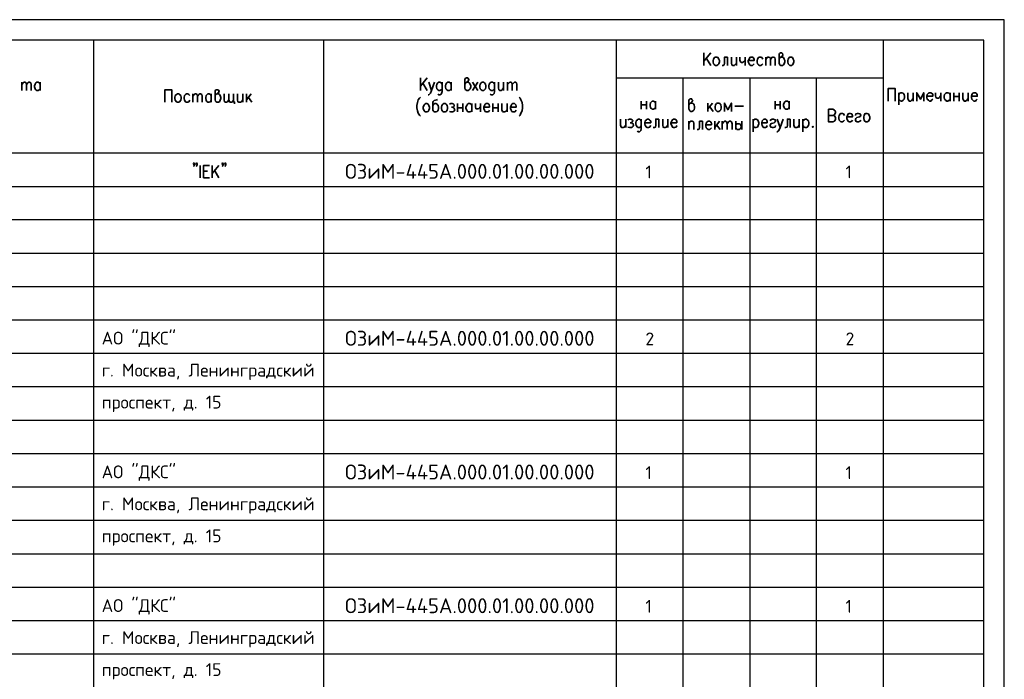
# Model space of a CAD drawing. Header units: millimetres. Extents: x -2 to 2563, y -1050 to -750.
# Tile 5 of 16: x 184 to 422, y -910 to -750. Entities that reach past the tile are written whole.
import ezdxf

# ---------------------------------------------------------------- set-up
doc = ezdxf.new("R2010")
doc.units = ezdxf.units.MM
doc.layers.add('Cont', color=6, linetype='Continuous')
doc.styles.add('Isocpeur', font='isocpeur.ttf')

msp = doc.modelspace()

# ---------------------------------------------------------------- linework, layer by layer
at = {"color": 7, "linetype": 'Continuous', "lineweight": 25}
for p, q in [((421.96, -750.23), (-2.08, -750.23)), ((421.96, -1050.02), (421.96, -750.23)), ((416.98, -790.6), (18.1, -790.6)), ((416.98, -798.63), (18.1, -798.63)), ((416.98, -806.76), (18.1, -806.76)), ((416.98, -814.8), (18.1, -814.8)), ((416.98, -822.84), (18.1, -822.84)), ((416.98, -830.96), (18.1, -830.96)), ((416.98, -839), (18.1, -839)), ((416.98, -847.13), (18.1, -847.13)), ((416.98, -855.17), (18.1, -855.17)), ((416.98, -863.29), (18.1, -863.29)), ((416.98, -871.33), (18.1, -871.33)), ((416.98, -879.46), (18.1, -879.46)), ((416.98, -887.5), (18.1, -887.5)), ((416.98, -895.53), (18.1, -895.53)), ((416.98, -903.66), (18.1, -903.66))]:
    msp.add_line(p, q, dxfattribs=at)
at = {"color": 7, "linetype": 'Continuous', "lineweight": 35}
for p, q in [((351.01, -758.27), (349.35, -760.28)), ((349.35, -758.27), (349.35, -761.33)), ((351.01, -761.33), (349.96, -759.58)), ((355.03, -759.32), (355.03, -761.33)), ((357.21, -759.32), (357.21, -761.33)), ((359.31, -759.32), (359.31, -761.33)), ((364.29, -759.32), (364.29, -761.33)), ((184.47, -765.34), (184.47, -767.35)), ((188.93, -765.34), (188.93, -767.35)), ((282.5, -764.3), (280.84, -766.31)), ((280.84, -764.3), (280.84, -767.35)), ((282.5, -767.35), (281.46, -765.61)), ((288.27, -765.34), (288.27, -767.35)), ((293.43, -765.34), (294.74, -767.35)), ((294.74, -765.34), (293.43, -767.35)), ((300.94, -765.34), (300.94, -767.35)), ((301.9, -765.34), (301.9, -767.35)), ((225.8, -768.14), (225.8, -770.15)), ((230.25, -768.14), (230.25, -770.15)), ((237.94, -768.14), (237.94, -770.15)), ((238.82, -768.14), (238.82, -770.15)), ((239.95, -768.14), (238.82, -769.63)), ((396.44, -767.88), (396.44, -770.85)), ((399.94, -767.88), (399.94, -769.89)), ((406.58, -767.88), (406.58, -769.89)), ((408.85, -767.88), (408.85, -769.89)), ((409.72, -767.88), (409.72, -769.89)), ((411.03, -767.88), (411.03, -769.89)), ((413.22, -767.88), (413.22, -769.89)), ((239.25, -769.01), (240.13, -770.15)), ((289.84, -770.5), (289.84, -772.51)), ((291.07, -770.5), (291.07, -772.51)), ((293.25, -770.5), (293.25, -772.51)), ((295.35, -770.5), (295.35, -772.51)), ((298.32, -770.5), (298.32, -772.51)), ((299.63, -770.5), (299.63, -772.51)), ((301.81, -770.5), (301.81, -772.51)), ((334.23, -769.89), (334.23, -771.9)), ((334.23, -770.85), (335.45, -770.85)), ((335.45, -769.89), (335.45, -771.9)), ((337.64, -769.89), (337.64, -771.9)), ((350.31, -770.41), (350.31, -772.42)), ((351.44, -770.41), (350.31, -771.81)), ((366.56, -769.89), (366.56, -771.9)), ((366.56, -770.85), (367.78, -770.85)), ((367.78, -769.89), (367.78, -771.9)), ((369.97, -769.89), (369.97, -771.9)), ((409.72, -768.84), (411.03, -768.84)), ((289.84, -771.55), (291.07, -771.55)), ((298.32, -771.55), (299.63, -771.55)), ((350.75, -771.29), (351.62, -772.42)), ((356.86, -771.11), (358.96, -771.11)), ((330.47, -774.26), (330.47, -776.27)), ((338.43, -774.26), (338.43, -776.27)), ((340.61, -774.26), (340.61, -776.27)), ((345.68, -774.78), (345.68, -776.79)), ((349, -774.78), (349, -776.79)), ((351.97, -774.78), (351.97, -776.79)), ((353.1, -774.78), (351.97, -776.27)), ((352.41, -775.65), (353.28, -776.79)), ((353.8, -774.78), (353.8, -776.79)), ((357.04, -774.78), (357.04, -776.79)), ((358.52, -774.78), (358.52, -776.79)), ((361.23, -774.26), (361.23, -777.32)), ((370.23, -774.26), (370.23, -776.27)), ((372.41, -774.26), (372.41, -776.27)), ((373.29, -774.26), (373.29, -777.32))]:
    msp.add_line(p, q, dxfattribs=at)
for points in [[(367.52, -759.75), (367.7, -759.4), (367.96, -759.32), (368.31, -758.97), (368.4, -758.7), (368.31, -758.44), (368.22, -758.27), (367.87, -758.27), (367.61, -758.44), (367.52, -758.53), (367.52, -760.71), (367.61, -760.98), (367.7, -761.15), (367.96, -761.33), (368.31, -761.33), (368.57, -761.15), (368.74, -760.89), (368.92, -760.45), (368.92, -760.1), (368.74, -759.75), (368.57, -759.4), (368.31, -759.32), (367.96, -759.32)], [(355.03, -759.32), (354.33, -759.32), (354.33, -760.71), (354.24, -761.15), (353.98, -761.33), (353.8, -761.33)], [(355.99, -759.32), (355.99, -760.71), (356.08, -761.15), (356.34, -761.33), (356.69, -761.33), (356.86, -761.15), (357.21, -760.71)], [(358, -759.32), (358, -760.01), (358.17, -760.45), (358.35, -760.54), (358.7, -760.54), (358.96, -760.45), (359.31, -760.01)], [(360.09, -760.1), (361.49, -760.1), (361.49, -759.84), (361.41, -759.58), (361.23, -759.4), (361.06, -759.32), (360.71, -759.32), (360.44, -759.4), (360.27, -759.75), (360.09, -760.1), (360.09, -760.45), (360.27, -760.89), (360.44, -761.15), (360.71, -761.33), (361.06, -761.33), (361.23, -761.15), (361.49, -760.89)], [(363.59, -759.75), (363.33, -759.4), (363.15, -759.32), (362.8, -759.32), (362.54, -759.4), (362.28, -759.75), (362.19, -760.1), (362.19, -760.45), (362.28, -760.89), (362.54, -761.15), (362.8, -761.33), (363.15, -761.33), (363.33, -761.15), (363.59, -760.89)], [(364.29, -759.84), (364.64, -759.4), (364.81, -759.32), (365.08, -759.32), (365.34, -759.4), (365.42, -759.84), (365.42, -761.33)], [(365.42, -759.84), (365.77, -759.4), (366.04, -759.32), (366.21, -759.32), (366.47, -759.4), (366.56, -759.84), (366.56, -761.33)], [(184.47, -765.87), (184.82, -765.52), (184.99, -765.34), (185.26, -765.34), (185.52, -765.52), (185.6, -765.87), (185.6, -767.35)], [(185.6, -765.87), (185.95, -765.52), (186.13, -765.34), (186.39, -765.34), (186.65, -765.52), (186.74, -765.87), (186.74, -767.35)], [(188.93, -766.92), (188.66, -767.18), (188.49, -767.35), (188.14, -767.35), (187.88, -767.18), (187.79, -767.09), (187.7, -766.92), (187.53, -766.48), (187.53, -766.22), (187.7, -765.78), (187.88, -765.52), (188.14, -765.34), (188.49, -765.34), (188.66, -765.52), (188.93, -765.78)], [(282.85, -765.34), (283.55, -767.35), (284.25, -765.34)], [(286.09, -765.78), (285.91, -765.61), (285.82, -765.52), (285.56, -765.34), (285.3, -765.34), (285.04, -765.52), (284.78, -765.78), (284.69, -766.22), (284.69, -766.48), (284.78, -766.92), (285.04, -767.18), (285.3, -767.35), (285.56, -767.35), (285.82, -767.18), (286.09, -766.92)], [(286.09, -765.34), (286.09, -767.62), (285.91, -768.05), (285.82, -768.23), (285.56, -768.4), (285.3, -768.4), (285.04, -768.23)], [(288.27, -766.92), (288.01, -767.18), (287.83, -767.35), (287.49, -767.35), (287.22, -767.18), (287.14, -767.09), (286.96, -766.92), (286.87, -766.48), (286.87, -766.22), (286.96, -765.78), (287.22, -765.52), (287.49, -765.34), (287.83, -765.34), (288.01, -765.52), (288.27, -765.78)], [(291.59, -765.78), (291.85, -765.52), (292.03, -765.34), (292.38, -765.08), (292.55, -764.73), (292.38, -764.47), (292.29, -764.3), (291.94, -764.3), (291.68, -764.47), (291.59, -764.65), (291.59, -766.74), (291.68, -767.09), (291.85, -767.18), (292.03, -767.35), (292.38, -767.35), (292.64, -767.18), (292.9, -766.92), (292.99, -766.48), (292.99, -766.22), (292.9, -765.78), (292.64, -765.52), (292.38, -765.34), (292.03, -765.34)], [(298.76, -765.78), (298.67, -765.61), (298.49, -765.52), (298.32, -765.34), (297.97, -765.34), (297.71, -765.52), (297.45, -765.78), (297.36, -766.22), (297.36, -766.48), (297.45, -766.92), (297.71, -767.18), (297.97, -767.35), (298.32, -767.35), (298.49, -767.18), (298.76, -766.92)], [(298.76, -765.34), (298.76, -767.62), (298.67, -768.05), (298.49, -768.23), (298.32, -768.4), (297.97, -768.4), (297.71, -768.23)], [(299.72, -765.34), (299.72, -766.74), (299.81, -767.18), (300.07, -767.35), (300.42, -767.35), (300.59, -767.18), (300.94, -766.74)], [(301.9, -765.87), (302.25, -765.52), (302.43, -765.34), (302.69, -765.34), (302.95, -765.52), (303.04, -765.87), (303.04, -767.35)], [(303.04, -765.87), (303.39, -765.52), (303.56, -765.34), (303.82, -765.34), (304.09, -765.52), (304.17, -765.87), (304.17, -767.35)], [(219.07, -770.15), (219.07, -767.18), (220.73, -767.18), (220.73, -770.15)], [(225.1, -768.58), (224.84, -768.32), (224.66, -768.14), (224.31, -768.14), (224.05, -768.32), (223.79, -768.58), (223.7, -769.01), (223.7, -769.28), (223.79, -769.71), (224.05, -770.06), (224.31, -770.15), (224.66, -770.15), (224.84, -770.06), (225.1, -769.71)], [(225.8, -768.75), (226.15, -768.32), (226.32, -768.14), (226.58, -768.14), (226.85, -768.32), (226.93, -768.75), (226.93, -770.15)], [(226.93, -768.75), (227.28, -768.32), (227.55, -768.14), (227.72, -768.14), (227.98, -768.32), (228.07, -768.75), (228.07, -770.15)], [(230.25, -769.71), (230.08, -770.06), (229.82, -770.15), (229.47, -770.15), (229.29, -770.06), (229.12, -769.89), (229.03, -769.71), (228.94, -769.28), (228.94, -769.01), (229.03, -768.58), (229.29, -768.32), (229.47, -768.14), (229.82, -768.14), (230.08, -768.32), (230.25, -768.58)], [(231.21, -768.58), (231.48, -768.32), (231.65, -768.14), (232, -767.88), (232.18, -767.53), (232, -767.27), (231.91, -767.18), (231.56, -767.18), (231.3, -767.27), (231.21, -767.44), (231.21, -769.63), (231.3, -769.89), (231.48, -770.06), (231.65, -770.15), (232, -770.15), (232.26, -770.06), (232.44, -769.71), (232.61, -769.28), (232.61, -769.01), (232.44, -768.58), (232.26, -768.32), (232, -768.14), (231.65, -768.14)], [(234.54, -769.63), (234.19, -770.06), (234.01, -770.15), (233.75, -770.15), (233.49, -770.06), (233.4, -769.63), (233.4, -768.14)], [(235.67, -769.63), (235.41, -770.06), (235.15, -770.15), (234.88, -770.15), (234.71, -770.06), (234.54, -769.63), (234.54, -768.14)], [(235.67, -768.14), (235.67, -770.15), (235.93, -770.15), (235.93, -770.59)], [(236.63, -768.14), (236.63, -769.63), (236.72, -770.06), (236.98, -770.15), (237.33, -770.15), (237.59, -770.06), (237.94, -769.63)], [(283.55, -767.35), (283.29, -767.97), (283.03, -768.23), (282.85, -768.4), (282.68, -768.4)], [(393.91, -769.89), (393.91, -766.83), (395.57, -766.83), (395.57, -769.89)], [(396.44, -768.32), (396.71, -767.97), (396.97, -767.88), (397.23, -767.88), (397.49, -767.97), (397.75, -768.32), (397.84, -768.75), (397.84, -769.01), (397.75, -769.45), (397.49, -769.71), (397.23, -769.89), (396.97, -769.89), (396.71, -769.71), (396.44, -769.45)], [(398.63, -767.88), (398.63, -769.28), (398.8, -769.71), (398.98, -769.89), (399.33, -769.89), (399.59, -769.71), (399.94, -769.28)], [(402.47, -769.89), (402.47, -767.88), (401.69, -769.45), (400.81, -767.88), (400.81, -769.89)], [(403.26, -768.75), (404.66, -768.75), (404.66, -768.4), (404.57, -768.14), (404.39, -767.97), (404.22, -767.88), (403.87, -767.88), (403.61, -767.97), (403.35, -768.32), (403.26, -768.75), (403.26, -769.01), (403.35, -769.45), (403.61, -769.71), (403.87, -769.89), (404.22, -769.89), (404.39, -769.71), (404.66, -769.45)], [(405.36, -767.88), (405.36, -768.58), (405.44, -769.01), (405.7, -769.19), (406.05, -769.19), (406.32, -769.01), (406.58, -768.58)], [(408.85, -769.45), (408.59, -769.71), (408.33, -769.89), (407.98, -769.89), (407.8, -769.71), (407.63, -769.63), (407.54, -769.45), (407.45, -769.01), (407.45, -768.75), (407.54, -768.32), (407.8, -767.97), (407.98, -767.88), (408.33, -767.88), (408.59, -767.97), (408.85, -768.32)], [(411.91, -767.88), (411.91, -769.28), (412.08, -769.71), (412.26, -769.89), (412.61, -769.89), (412.87, -769.71), (413.22, -769.28)], [(414.01, -768.75), (415.4, -768.75), (415.4, -768.4), (415.32, -768.14), (415.14, -767.97), (414.97, -767.88), (414.62, -767.88), (414.36, -767.97), (414.09, -768.32), (414.01, -768.75), (414.01, -769.01), (414.09, -769.45), (414.36, -769.71), (414.62, -769.89), (414.97, -769.89), (415.14, -769.71), (415.4, -769.45)], [(280.84, -768.93), (280.58, -769.19), (280.32, -769.63), (280.15, -770.24), (279.97, -770.94), (279.97, -771.55), (280.15, -772.25), (280.32, -772.86), (280.58, -773.3), (280.84, -773.56)], [(284.95, -769.54), (284.78, -769.63), (284.16, -769.8), (283.9, -769.98), (283.82, -770.24), (283.82, -771.99), (283.9, -772.25), (284.08, -772.42), (284.25, -772.51), (284.6, -772.51), (284.86, -772.42), (285.13, -772.07), (285.21, -771.72), (285.21, -771.37), (285.13, -770.94), (284.95, -770.85), (284.86, -770.67), (284.6, -770.5), (284.25, -770.5), (284.08, -770.67), (283.82, -770.94)], [(287.83, -770.67), (288.18, -770.5), (288.53, -770.5), (288.88, -770.67), (288.97, -770.94), (288.88, -771.29), (288.62, -771.37), (288.36, -771.37)], [(293.25, -772.07), (293.08, -772.42), (292.82, -772.51), (292.47, -772.51), (292.2, -772.42), (292.12, -772.25), (292.03, -772.07), (291.85, -771.72), (291.85, -771.37), (292.03, -770.94), (292.2, -770.67), (292.47, -770.5), (292.82, -770.5), (293.08, -770.67), (293.25, -770.94)], [(294.13, -770.5), (294.13, -771.29), (294.21, -771.72), (294.39, -771.81), (294.74, -771.81), (295, -771.72), (295.35, -771.29)], [(296.14, -771.37), (297.53, -771.37), (297.53, -771.11), (297.45, -770.85), (297.36, -770.67), (297.1, -770.5), (296.75, -770.5), (296.48, -770.67), (296.31, -770.94), (296.14, -771.37), (296.14, -771.72), (296.31, -772.07), (296.48, -772.42), (296.75, -772.51), (297.1, -772.51), (297.36, -772.42), (297.53, -772.07)], [(300.5, -770.5), (300.5, -771.99), (300.68, -772.42), (300.85, -772.51), (301.2, -772.51), (301.47, -772.42), (301.81, -771.99)], [(302.6, -771.37), (304, -771.37), (304, -771.11), (303.91, -770.85), (303.74, -770.67), (303.56, -770.5), (303.21, -770.5), (302.95, -770.67), (302.78, -770.94), (302.6, -771.37), (302.6, -771.72), (302.78, -772.07), (302.95, -772.42), (303.21, -772.51), (303.56, -772.51), (303.74, -772.42), (304, -772.07)], [(304.7, -768.93), (304.96, -769.19), (305.14, -769.63), (305.4, -770.24), (305.48, -770.94), (305.48, -771.55), (305.4, -772.25), (305.14, -772.86), (304.96, -773.3), (304.7, -773.56)], [(337.64, -771.46), (337.46, -771.72), (337.2, -771.9), (336.85, -771.9), (336.68, -771.72), (336.5, -771.64), (336.42, -771.46), (336.33, -771.02), (336.33, -770.76), (336.42, -770.33), (336.68, -770.06), (336.85, -769.89), (337.2, -769.89), (337.46, -770.06), (337.64, -770.33)], [(345.68, -770.85), (345.94, -770.5), (346.11, -770.41), (346.46, -770.06), (346.64, -769.8), (346.46, -769.54), (346.38, -769.36), (346.03, -769.36), (345.85, -769.54), (345.68, -769.63), (345.68, -771.81), (345.85, -772.07), (345.94, -772.25), (346.11, -772.42), (346.46, -772.42), (346.73, -772.25), (346.99, -771.99), (347.08, -771.55), (347.08, -771.29), (346.99, -770.85), (346.73, -770.5), (346.46, -770.41), (346.11, -770.41)], [(355.99, -772.42), (355.99, -770.41), (355.11, -771.99), (354.33, -770.41), (354.33, -772.42)], [(369.97, -771.46), (369.79, -771.72), (369.53, -771.9), (369.18, -771.9), (368.92, -771.72), (368.83, -771.64), (368.74, -771.46), (368.57, -771.02), (368.57, -770.76), (368.74, -770.33), (368.92, -770.06), (369.18, -769.89), (369.53, -769.89), (369.79, -770.06), (369.97, -770.33)], [(288.62, -771.37), (288.88, -771.55), (288.97, -771.72), (289.15, -771.99), (288.97, -772.25), (288.88, -772.42), (288.62, -772.51), (288.18, -772.51), (287.83, -772.42)], [(380.54, -771.9), (379.49, -771.9), (379.49, -774.96), (380.54, -774.96), (380.89, -774.78), (380.98, -774.61), (381.15, -774.34), (381.15, -773.91), (380.98, -773.65), (380.89, -773.47), (380.54, -773.38), (379.49, -773.38)], [(380.54, -771.9), (380.89, -772.07), (380.98, -772.16), (381.15, -772.51), (381.15, -772.77), (380.98, -773.03), (380.89, -773.21), (380.54, -773.38)], [(383.34, -773.38), (383.07, -773.03), (382.81, -772.95), (382.46, -772.95), (382.29, -773.03), (382.03, -773.38), (381.94, -773.73), (381.94, -774.08), (382.03, -774.52), (382.29, -774.78), (382.46, -774.96), (382.81, -774.96), (383.07, -774.78), (383.34, -774.52)], [(383.86, -773.73), (385.26, -773.73), (385.26, -773.47), (385.17, -773.21), (385.08, -773.03), (384.82, -772.95), (384.47, -772.95), (384.21, -773.03), (384.04, -773.38), (383.86, -773.73), (383.86, -774.08), (384.04, -774.52), (384.21, -774.78), (384.47, -774.96), (384.82, -774.96), (385.08, -774.78), (385.26, -774.52)], [(385.96, -773.38), (386.05, -773.03), (386.39, -772.95), (386.74, -772.95), (387.09, -773.03), (387.27, -773.38), (387.09, -773.65), (386.92, -773.73), (386.31, -773.91), (386.05, -774.08), (385.96, -774.34), (385.96, -774.52), (386.05, -774.78), (386.39, -774.96), (386.74, -774.96), (387.09, -774.78), (387.27, -774.52)], [(329.16, -774.26), (329.16, -775.74), (329.34, -776.18), (329.51, -776.27), (329.86, -776.27), (330.12, -776.18), (330.47, -775.74)], [(331, -774.43), (331.35, -774.26), (331.7, -774.26), (332.05, -774.43), (332.22, -774.69), (332.05, -774.96), (331.87, -775.13), (331.52, -775.13)], [(331.87, -775.13), (332.05, -775.31), (332.22, -775.39), (332.31, -775.74), (332.22, -776), (332.05, -776.18), (331.87, -776.27), (331.35, -776.27), (331, -776.18)], [(334.23, -774.69), (334.14, -774.61), (334.06, -774.43), (333.79, -774.26), (333.44, -774.26), (333.27, -774.43), (333.01, -774.69), (332.92, -775.13), (332.92, -775.39), (333.01, -775.83), (333.27, -776.18), (333.44, -776.27), (333.79, -776.27), (334.06, -776.18), (334.23, -775.83)], [(334.23, -774.26), (334.23, -776.62), (334.14, -777.05), (334.06, -777.14), (333.79, -777.32), (333.44, -777.32), (333.27, -777.14)], [(335.11, -775.13), (336.5, -775.13), (336.5, -774.87), (336.33, -774.61), (336.24, -774.43), (335.98, -774.26), (335.63, -774.26), (335.45, -774.43), (335.19, -774.69), (335.11, -775.13), (335.11, -775.39), (335.19, -775.83), (335.45, -776.18), (335.63, -776.27), (335.98, -776.27), (336.24, -776.18), (336.5, -775.83)], [(338.43, -774.26), (337.73, -774.26), (337.73, -775.74), (337.64, -776.18), (337.38, -776.27), (337.11, -776.27)], [(339.39, -774.26), (339.39, -775.74), (339.47, -776.18), (339.74, -776.27), (340, -776.27), (340.26, -776.18), (340.61, -775.74)], [(341.4, -775.13), (342.79, -775.13), (342.79, -774.87), (342.71, -774.61), (342.62, -774.43), (342.36, -774.26), (342.01, -774.26), (341.75, -774.43), (341.57, -774.69), (341.4, -775.13), (341.4, -775.39), (341.57, -775.83), (341.75, -776.18), (342.01, -776.27), (342.36, -776.27), (342.62, -776.18), (342.79, -775.83)], [(345.68, -775.39), (345.94, -774.96), (346.2, -774.78), (346.55, -774.78), (346.81, -774.96), (346.9, -775.22), (346.9, -776.79)], [(349, -774.78), (348.3, -774.78), (348.3, -776.27), (348.21, -776.62), (347.95, -776.79), (347.69, -776.79)], [(349.78, -775.65), (351.18, -775.65), (351.18, -775.39), (351.09, -775.04), (350.92, -774.96), (350.75, -774.78), (350.4, -774.78), (350.13, -774.96), (349.87, -775.22), (349.78, -775.65), (349.78, -775.92), (349.87, -776.35), (350.13, -776.62), (350.4, -776.79), (350.75, -776.79), (350.92, -776.62), (351.18, -776.35)], [(353.8, -775.39), (354.15, -774.96), (354.42, -774.78), (354.68, -774.78), (354.85, -774.96), (354.94, -775.39), (354.94, -776.79)], [(354.94, -775.39), (355.29, -774.96), (355.55, -774.78), (355.81, -774.78), (355.99, -774.96), (356.16, -775.39), (356.16, -776.79)], [(357.04, -775.65), (357.21, -775.48), (357.39, -775.39), (357.74, -775.39), (357.91, -775.39), (358.08, -775.48), (358.17, -775.65), (358.35, -775.92), (358.35, -776.27), (358.17, -776.53), (358.08, -776.62), (357.91, -776.79), (357.39, -776.79), (357.21, -776.62), (357.04, -776.53)], [(361.23, -774.69), (361.41, -774.43), (361.67, -774.26), (362.02, -774.26), (362.28, -774.43), (362.45, -774.69), (362.63, -775.13), (362.63, -775.39), (362.45, -775.83), (362.28, -776.18), (362.02, -776.27), (361.67, -776.27), (361.41, -776.18), (361.23, -775.83)], [(363.33, -775.13), (364.64, -775.13), (364.64, -774.87), (364.55, -774.61), (364.46, -774.43), (364.2, -774.26), (363.85, -774.26), (363.68, -774.43), (363.41, -774.69), (363.33, -775.13), (363.33, -775.39), (363.41, -775.83), (363.68, -776.18), (363.85, -776.27), (364.2, -776.27), (364.46, -776.18), (364.64, -775.83)], [(365.34, -774.69), (365.51, -774.43), (365.86, -774.26), (366.21, -774.26), (366.56, -774.43), (366.65, -774.69), (366.56, -774.96), (366.3, -775.13), (365.69, -775.31), (365.51, -775.39), (365.34, -775.74), (365.34, -775.83), (365.51, -776.18), (365.86, -776.27), (366.21, -776.27), (366.56, -776.18), (366.65, -775.83)], [(367.08, -774.26), (367.78, -776.27), (368.48, -774.26)], [(370.23, -774.26), (369.53, -774.26), (369.53, -775.74), (369.44, -776.18), (369.18, -776.27), (368.92, -776.27)], [(371.1, -774.26), (371.1, -775.74), (371.28, -776.18), (371.45, -776.27), (371.8, -776.27), (372.07, -776.18), (372.41, -775.74)], [(373.29, -774.69), (373.55, -774.43), (373.81, -774.26), (374.16, -774.26), (374.34, -774.43), (374.6, -774.69), (374.69, -775.13), (374.69, -775.39), (374.6, -775.83), (374.34, -776.18), (374.16, -776.27), (373.81, -776.27), (373.55, -776.18), (373.29, -775.83)], [(367.78, -776.27), (367.52, -776.88), (367.35, -777.14), (367.08, -777.32), (367, -777.32)]]:
    msp.add_lwpolyline(points, dxfattribs=at)
for points in [[(352.14, -759.32), (352.49, -759.32), (352.75, -759.4), (352.93, -759.75), (353.1, -760.1), (353.1, -760.45), (352.93, -760.89), (352.75, -761.15), (352.49, -761.33), (352.14, -761.33), (351.88, -761.15), (351.71, -760.89), (351.62, -760.45), (351.62, -760.1), (351.71, -759.75), (351.88, -759.4)], [(370.14, -759.32), (370.49, -759.32), (370.75, -759.4), (370.93, -759.75), (371.1, -760.1), (371.1, -760.45), (370.93, -760.89), (370.75, -761.15), (370.49, -761.33), (370.14, -761.33), (369.97, -761.15), (369.71, -760.89), (369.62, -760.45), (369.62, -760.1), (369.71, -759.75), (369.97, -759.4)], [(295.79, -765.34), (296.14, -765.34), (296.31, -765.52), (296.57, -765.78), (296.66, -766.22), (296.66, -766.48), (296.57, -766.92), (296.31, -767.18), (296.14, -767.35), (295.79, -767.35), (295.52, -767.18), (295.26, -766.92), (295.17, -766.48), (295.17, -766.22), (295.26, -765.78), (295.52, -765.52)], [(222.13, -768.14), (222.48, -768.14), (222.65, -768.32), (222.91, -768.58), (223, -769.01), (223, -769.28), (222.91, -769.71), (222.65, -770.06), (222.48, -770.15), (222.13, -770.15), (221.87, -770.06), (221.6, -769.71), (221.52, -769.28), (221.52, -769.01), (221.6, -768.58), (221.87, -768.32)], [(282.07, -770.5), (282.42, -770.5), (282.68, -770.67), (282.85, -770.94), (283.03, -771.37), (283.03, -771.72), (282.85, -772.07), (282.68, -772.42), (282.42, -772.51), (282.07, -772.51), (281.89, -772.42), (281.63, -772.07), (281.54, -771.72), (281.54, -771.37), (281.63, -770.94), (281.89, -770.67)], [(286.44, -770.5), (286.79, -770.5), (287.05, -770.67), (287.31, -770.94), (287.4, -771.37), (287.4, -771.72), (287.31, -772.07), (287.05, -772.42), (286.79, -772.51), (286.44, -772.51), (286.26, -772.42), (286, -772.07), (285.91, -771.72), (285.91, -771.37), (286, -770.94), (286.26, -770.67)], [(352.58, -770.41), (352.93, -770.41), (353.19, -770.5), (353.45, -770.85), (353.54, -771.29), (353.54, -771.55), (353.45, -771.99), (353.19, -772.25), (352.93, -772.42), (352.58, -772.42), (352.41, -772.25), (352.14, -771.99), (352.06, -771.55), (352.06, -771.29), (352.14, -770.85), (352.41, -770.5)], [(388.49, -772.95), (388.84, -772.95), (389.1, -773.03), (389.28, -773.38), (389.45, -773.73), (389.45, -774.08), (389.28, -774.52), (389.1, -774.78), (388.84, -774.96), (388.49, -774.96), (388.23, -774.78), (388.05, -774.52), (387.97, -774.08), (387.97, -773.73), (388.05, -773.38), (388.23, -773.03)], [(375.65, -776), (375.56, -776.18), (375.65, -776.27), (375.73, -776.18)]]:
    msp.add_lwpolyline(points, close=True, dxfattribs=at)
at = {"color": 7, "lineweight": 35, "flags": 128}
for points in [[(226.23, -785.04), (226.06, -785.21), (225.97, -785.04), (226.06, -784.87), (226.23, -785.04), (226.23, -785.3), (226.06, -785.64), (225.97, -785.72)], [(226.9, -785.04), (226.73, -785.21), (226.65, -785.04), (226.73, -784.87), (226.9, -785.04), (226.9, -785.3), (226.73, -785.64), (226.65, -785.72)], [(233.17, -785.04), (233, -785.21), (232.92, -785.04), (233, -784.87), (233.17, -785.04), (233.17, -785.3), (233, -785.64), (232.92, -785.72)], [(233.85, -785.04), (233.68, -785.21), (233.59, -785.04), (233.68, -784.87), (233.85, -785.04), (233.85, -785.3), (233.68, -785.64), (233.59, -785.72)], [(227.58, -785.47), (227.58, -788.43)], [(228.43, -788.43), (228.43, -785.47), (229.87, -785.47)], [(228.43, -786.82), (229.36, -786.82)], [(230.54, -785.47), (230.54, -788.43)], [(232.15, -785.47), (230.54, -787.41)], [(231.14, -786.74), (232.15, -788.43)], [(228.43, -788.43), (229.87, -788.43)]]:
    msp.add_lwpolyline(points, dxfattribs=at)
at = {"layer": 'Cont', "color": 7}
for p, q in [((416.98, -755.21), (18.1, -755.21)), ((201.86, -755.21), (201.86, -992.52)), ((257.43, -755.21), (257.43, -992.52)), ((328.11, -755.21), (328.11, -992.52)), ((392.69, -755.21), (392.69, -992.52)), ((416.98, -1044.95), (416.98, -755.21)), ((328.11, -764.3), (392.69, -764.3)), ((344.28, -764.3), (344.28, -992.52)), ((360.44, -764.3), (360.44, -992.52)), ((376.52, -764.3), (376.52, -992.52)), ((416.98, -782.47), (18.1, -782.47))]:
    msp.add_line(p, q, dxfattribs=at)

# ---------------------------------------------------------------- texts
at = {"lineweight": 25, "char_height": 3.612, "width": 81.4421, "attachment_point": 5, "style": 'Isocpeur'}
for insert in [(303.35, -786.9), (303.35, -827.26), (303.35, -859.59), (303.35, -891.92)]:
    msp.add_mtext('\\pxsm1.5,ql;ОЗиМ-445А.000.01.00.00.000', dxfattribs=dict(at, insert=insert))
at = {"color": 7, "lineweight": 25, "char_height": 3.612, "width": 81.4421, "attachment_point": 5, "style": 'Isocpeur'}
for s, insert in [('\\pxsm1.5,ql;{\\H0.85714x;1\\H1.13334x; }', (375.94, -787.03)), ('\\pxsm1.5,ql;{\\H0.85714x;1}', (424.31, -787.03)), ('\\pxsm1.5,ql;{\\H0.85714x;2\\H1.13334x; }', (375.94, -827.4)), ('\\pxsm1.5,ql;{\\H0.85714x;2}', (424.31, -827.4)), ('{\\H0.85714x;\\P\\pxsm1.5,ql;АО "ДКС"\\Pг. Москва, Ленинградский\\Pпроспект, д. 15\\H1.13334x; }', (244.52, -832.8)), ('\\pxsm1.5,ql;{\\H0.85714x;1\\H1.13334x; }', (375.94, -859.73)), ('\\pxsm1.5,ql;{\\H0.85714x;1}', (424.31, -859.73)), ('{\\H0.85714x;\\P\\pxsm1.5,ql;АО "ДКС"\\Pг. Москва, Ленинградский\\Pпроспект, д. 15\\H1.13334x; }', (244.52, -865.13)), ('\\pxsm1.5,ql;{\\H0.85714x;1\\H1.13334x; }', (375.94, -892.05)), ('\\pxsm1.5,ql;{\\H0.85714x;1}', (424.31, -892.05)), ('{\\H0.85714x;\\P\\pxsm1.5,ql;АО "ДКС"\\Pг. Москва, Ленинградский\\Pпроспект, д. 15\\H1.13334x; }', (244.52, -897.46))]:
    msp.add_mtext(s, dxfattribs=dict(at, insert=insert))

doc.saveas('drawing.dxf')
